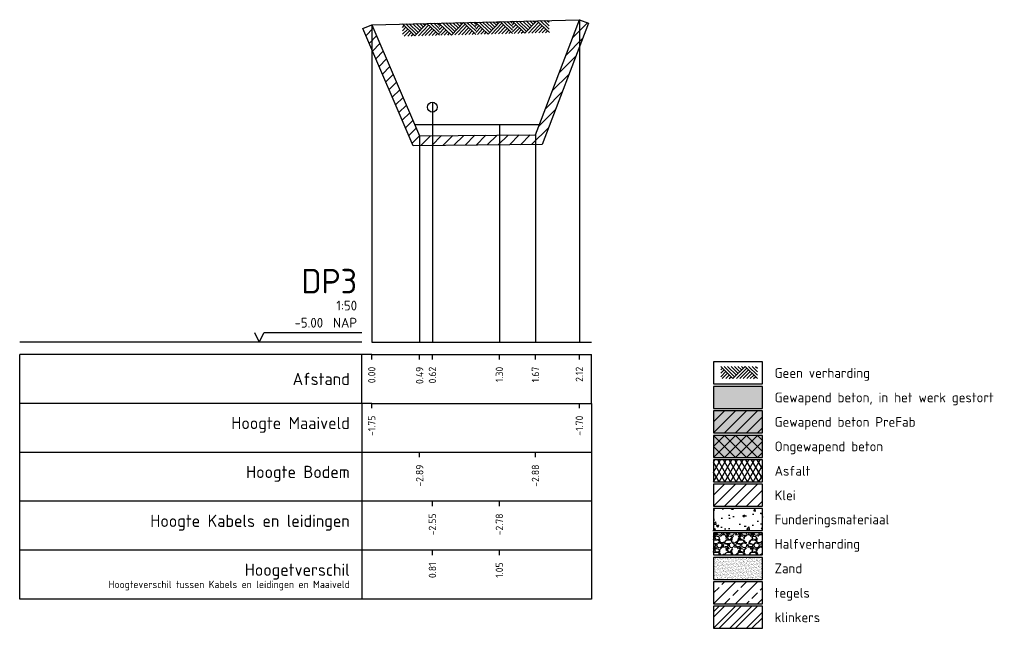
# Model space of a CAD drawing. Extents: x 113948 to 114062, y 444876 to 444945.
# Tile 2 of 3: x 114052 to 114062, y 444876 to 444882. Entities that reach past the tile are written whole.
import ezdxf
from ezdxf.enums import TextEntityAlignment as Align

# ---------------------------------------------------------------- set-up
doc = ezdxf.new("R2010")
doc.units = 0
doc.header["$LTSCALE"] = 7.5
doc.layers.get('0').update_dxf_attribs({"linetype": 'CONTINUOUS'})
for name, color, linetype in [('A-LEGENDA', 7, 'CONTINUOUS'), ('ELEKTRA KABELS', 1, 'CONTINUOUS'), ('GRONDWATERPEIL', 5, 'CONTINUOUS'), ('PR-AANVULLEN', 42, 'CONTINUOUS'), ('PR-ASFALT', 13, 'CONTINUOUS'), ('PR-BETON-GEWAPEND', 253, 'CONTINUOUS'), ('PR-BETON-GEWAPEND-PREFAB', 51, 'CONTINUOUS'), ('PR-BETON-ONGEWAPEND', 51, 'CONTINUOUS'), ('PR-FUNDERINGSMATERIAAL', 13, 'CONTINUOUS'), ('PR-HALFVERHARDING', 13, 'CONTINUOUS'), ('PR-HOUT', 21, 'CONTINUOUS'), ('PR-MV', 3, 'CONTINUOUS'), ('PR-NATUURSTEEN', 31, 'CONTINUOUS'), ('PR-ZAND', 51, 'CONTINUOUS'), ('R-WE-AL-PROFIEL_BODEM-GD', 24, 'CONTINUOUS'), ('R-WE-AL-PROFIEL_MAAIVELD-GD', 3, 'CONTINUOUS'), ('R-WE-AL-PROFIELRASTER-S', 7, 'CONTINUOUS')]:
    doc.layers.add(name, color=color, linetype=linetype)
doc.layers.add('X-XX-AL-VERWIJZING-T18-500', color=10, linetype='CONTINUOUS', lineweight=18)
doc.styles.add('NLCS-ISO', font='NLCS-ISO.ttf', dxfattribs={"height": 1.8})
doc.styles.add('NLCS-ISO-ANNOTATIVE-T18', font='NLCS-ISO.ttf', dxfattribs={"height": 1.8})

# ---------------------------------------------------------------- blocks, each defined once
blk = doc.blocks.new('SAL-PROFIELRASTER-SOD')
at = {"color": 0, "linetype": 'ByBlock', "lineweight": -2, "flags": 128}
for points in [[(-2, 0), (-72, 0)], [(-24, 2), (-23, 0), (-22, 2), (-2, 2)], [(-72, -12.5), (-72, -2.5)], [(0, -2.5), (-72, -2.5)], [(-2, -12.5), (-2, -2.5)], [(0, -12.5), (-72, -12.5)]]:
    blk.add_lwpolyline(points, dxfattribs=at)
at = {"color": 0, "linetype": 'ByBlock', "lineweight": -2, "style": 'NLCS-ISO-ANNOTATIVE-T18'}
blk.add_text('NAP', height=2, dxfattribs=at).set_placement((-3, 3), align=Align.RIGHT)
blk.add_text('Afstand', height=2.5, dxfattribs=at).set_placement((-4.5, -7.5), align=Align.MIDDLE_RIGHT)
for tag, height, p in [('PROFIELNR', 5, (-3, 10)), ('SCHAAL', 2, (-3, 6.5)), ('NAP', 2, (-9.942962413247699, 3))]:
    blk.add_attdef(tag, text='', height=height, dxfattribs=at).set_placement(p, align=Align.RIGHT)
blk = doc.blocks.new('SAL-PROFIELRASTER_BALK_EIND1-SOD')
at = {"color": 0, "linetype": 'ByBlock', "lineweight": -2}
blk.add_line((1, -12.5), (1, -2.5), dxfattribs=at)
at = {"color": 0, "linetype": 'ByBlock', "lineweight": -2, "flags": 128}
for points in [[(0, 0), (1, 0)], [(0, -2.5), (1, -2.5)], [(0, -12.5), (1, -12.5)]]:
    blk.add_lwpolyline(points, dxfattribs=at)
blk = doc.blocks.new('SAL-PROFIELRASTER_BALK-SOD')
at = {"color": 0, "linetype": 'ByBlock', "lineweight": -2}
for p, q in [((-72, -12.5), (-72, -2.5)), ((-2, -2.5), (-2, -12.5)), ((0, -12.5), (-72, -12.5))]:
    blk.add_line(p, q, dxfattribs=at)
at = {"color": 0, "linetype": 'ByBlock', "lineweight": -2, "style": 'NLCS-ISO-ANNOTATIVE-T18'}
for tag, height, p in [('TITEL1', 2.5, (-4.5, -6.5)), ('TITEL2', 1.5, (-4.5, -9.5))]:
    blk.add_attdef(tag, text='', height=height, dxfattribs=at).set_placement(p, align=Align.MIDDLE_RIGHT)
blk = doc.blocks.new('SAL-PROFIELRASTER_BALK_EIND2-SOD')
at = {"color": 0, "linetype": 'ByBlock', "lineweight": -2}
for p, q in [((1, -2.5), (1, -12.5)), ((1, -12.5), (0, -12.5))]:
    blk.add_line(p, q, dxfattribs=at)
blk = doc.blocks.new('SAL-PROFIELRASTER_BALK_DATA-SOD')
at = {"color": 0, "linetype": 'ByBlock', "lineweight": -2}
blk.add_lwpolyline([(0, -3.5), (0, -2.5)], dxfattribs=at)
at = {"color": 0, "linetype": 'ByBlock', "lineweight": -2, "style": 'NLCS-ISO-ANNOTATIVE-T18'}
blk.add_attdef('GETAL', text='', height=1.5, rotation=90, dxfattribs=at).set_placement((0.75, -4.999999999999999), align=Align.RIGHT)
blk = doc.blocks.new('SAL-PROFIELRASTER_AANHAAL-SOD')
at = {"color": 9, "linetype": 'ByBlock', "lineweight": -2, "flags": 128}
blk.add_lwpolyline([(0, 0.9999999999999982), (0, 0)], dxfattribs=at)
blk = doc.blocks.new('DOORSNEDE_MAAIVELD')
for p, q in [((-5.656854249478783, 0), (-1.363961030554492, -4.292893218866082)), ((-2.828427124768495, 0), (0.0502525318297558, -2.878679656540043)), ((5.82077e-11, 5.82077e-11), (1.464466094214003, -1.464466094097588)), ((1.414213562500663, 5.82077e-11), (2.171572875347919, -0.7573593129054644)), ((4.343145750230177, 0), (7.928932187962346, -3.585786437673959)), ((5.757359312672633, 5.82077e-11), (7.928932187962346, -2.171572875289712)), ((7.171572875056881, 5.82077e-11), (7.928932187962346, -0.757359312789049)), ((-7.071067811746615, -5.82077e-11), (-2.071067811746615, -5.000000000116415)), ((-7.071067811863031, -1.414213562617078), (-6.363961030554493, -0.7071067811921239)), ((-7.071067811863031, -2.828427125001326), (-5.656854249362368, -1.414213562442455)), ((-7.071067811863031, -4.242640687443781), (-4.949747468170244, -2.121320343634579)), ((-6.414213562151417, -5.000000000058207), (-4.24264068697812, -2.828427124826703)), ((-4.999999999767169, -5), (-3.535533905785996, -3.535533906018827)), ((-4.242640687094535, -5.82077e-11), (-0.6568542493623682, -3.585786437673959)), ((-2.071067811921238, -5.000000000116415), (2.928932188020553, -1.164153e-10)), ((-1.414213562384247, -5.82077e-11), (0.7573593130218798, -2.171572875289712)), ((-0.6568542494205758, -5), (3.636038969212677, -0.7071067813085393)), ((0.757359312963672, -5.000000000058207), (4.343145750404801, -1.414213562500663)), ((2.171572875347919, -5.000000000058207), (5.050252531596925, -2.121320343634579)), ((2.928932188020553, -1.164153e-10), (7.928932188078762, -5.000000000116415)), ((3.585786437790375, -5), (5.757359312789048, -2.828427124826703)), ((5.000000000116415, -5.000000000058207), (6.464466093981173, -3.535533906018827)), ((-3.585786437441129, -5), (-2.828427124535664, -4.242640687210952)), ((6.414213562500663, -5.000000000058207), (7.171572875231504, -4.242640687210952))]:
    blk.add_line(p, q)

msp = doc.modelspace()

# ---------------------------------------------------------------- hatches: boundary and pattern name
at = {"layer": 'PR-AANVULLEN'}
h = msp.add_hatch(dxfattribs=at)
h.set_pattern_fill('ANSI31', color=256, scale=0.025, style=0)
h.set_pattern_definition([(45, (59.14684433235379, -13.69902332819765), (-0.05612660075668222, 0.05612660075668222), [])])
h.paths.add_polyline_path([(114055.0952625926, 444882.004859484), (114055.1870988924, 444882.04443339), (114055.6766216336, 444880.90843339), (114056.8606741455, 444880.91943339), (114057.3099236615, 444882.09543339), (114057.4033393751, 444882.059747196), (114056.9297645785, 444880.8200709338), (114055.611088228, 444880.807820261)])
h = msp.add_hatch(dxfattribs=at)
h.set_pattern_fill('ANSI31', color=256, scale=0.025, style=0)
h.set_pattern_definition([(44.99999999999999, (114058.6816344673, 444877.1221519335), (-0.0561266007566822, 0.05612660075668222), [])])
h.paths.add_polyline_path([(114058.6816344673, 444877.1221519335), (114059.1816344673, 444877.1221519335), (114059.1816344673, 444877.3471519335), (114058.6816344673, 444877.3471519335)])
at = {"layer": 'PR-ASFALT'}
h = msp.add_hatch(dxfattribs=at)
h.set_pattern_fill('ASFALT', color=256, scale=0.25, style=0, pattern_type=2)
h.set_pattern_definition([(59.99999999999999, (114058.6816344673, 444877.3721519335), (-0.04330127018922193, 0.02500000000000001), []), (120, (114058.6816344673, 444877.3721519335), (-0.04330127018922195, -0.02499999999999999), [])])
h.paths.add_polyline_path([(114058.6816344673, 444877.3721519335), (114059.1816344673, 444877.3721519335), (114059.1816344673, 444877.5971519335), (114058.6816344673, 444877.5971519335)])
at = {"layer": 'PR-BETON-GEWAPEND'}
msp.add_hatch(color=256, dxfattribs=at).paths.add_polyline_path([(114058.6816344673, 444878.1221519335), (114059.1816344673, 444878.1221519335), (114059.1816344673, 444878.3471519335), (114058.6816344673, 444878.3471519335)])
at = {"layer": 'PR-BETON-GEWAPEND-PREFAB'}
msp.add_hatch(color=253, dxfattribs=at).paths.add_polyline_path([(114058.6816344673, 444877.8721519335), (114059.1816344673, 444877.8721519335), (114059.1816344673, 444878.0971519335), (114058.6816344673, 444878.0971519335)])
h = msp.add_hatch(dxfattribs=at)
h.set_pattern_fill('ANSI31', color=256, scale=0.025, style=0)
h.set_pattern_definition([(44.99999999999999, (114058.6816344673, 444877.8721519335), (-0.0561266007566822, 0.05612660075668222), [])])
h.paths.add_polyline_path([(114058.6816344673, 444877.8721519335), (114059.1816344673, 444877.8721519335), (114059.1816344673, 444878.0971519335), (114058.6816344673, 444878.0971519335)])
at = {"layer": 'PR-BETON-ONGEWAPEND'}
msp.add_hatch(color=253, dxfattribs=at).paths.add_polyline_path([(114058.6816344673, 444877.6221519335), (114059.1816344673, 444877.6221519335), (114059.1816344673, 444877.8471519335), (114058.6816344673, 444877.8471519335)])
h = msp.add_hatch(dxfattribs=at)
h.set_pattern_fill('ANSI37', color=256, scale=0.025, style=0)
h.set_pattern_definition([(44.99999999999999, (114058.6816344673, 444877.6221519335), (-0.0561266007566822, 0.05612660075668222), []), (135, (114058.6816344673, 444877.6221519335), (-0.05612660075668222, -0.0561266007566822), [])])
h.paths.add_polyline_path([(114058.6816344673, 444877.6221519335), (114059.1816344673, 444877.6221519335), (114059.1816344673, 444877.8471519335), (114058.6816344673, 444877.8471519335)])
at = {"layer": 'PR-FUNDERINGSMATERIAAL'}
h = msp.add_hatch(dxfattribs=at)
h.set_pattern_fill('AR-CONC', color=256, scale=0.00125, style=0)
h.set_pattern_definition([(49.99999999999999, (114058.6816344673, 444876.8751470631), (0.227730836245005, -0.01992385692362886), [0.0238125, -0.2619375]), (355, (114058.6816344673, 444876.8751470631), (-0.04405353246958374, 0.238820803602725), [0.01905, -0.20955]), (100.451, (114058.7006119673, 444876.8734867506), (0.1836781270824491, 0.2188958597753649), [0.02023750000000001, -0.2226125]), (46.18420000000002, (114058.6816344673, 444876.9386470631), (0.3388488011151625, -0.05255290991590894), [0.03571874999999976, -0.3929062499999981]), (96.63559999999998, (114058.7098718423, 444876.9342676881), (0.2967552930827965, 0.3092819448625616), [0.03035624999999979, -0.3339187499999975]), (351.1840000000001, (114058.6816344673, 444876.9386470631), (0.2967557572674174, 0.3092813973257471), [0.028575, -0.314325]), (21, (114058.7133844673, 444876.9227720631), (0.1895185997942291, -0.1278318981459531), [0.0238125, -0.2619375]), (326.0000000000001, (114058.7133844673, 444876.9227720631), (0.07725253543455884, 0.2302349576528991), [0.01905, -0.20955]), (71.4514, (114058.7291775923, 444876.9121194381), (0.2667706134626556, 0.1024035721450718), [0.02023750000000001, -0.2226125]), (37.50000000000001, (114058.6816344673, 444876.8751470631), (0.003860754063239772, 0.1056937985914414), [0, -0.20701, 0, -0.212725, 0, -0.21034375]), (7.500000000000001, (114058.6816344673, 444876.8751470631), (0.0835245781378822, 0.1252257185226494), [0, -0.121285, 0, -0.2022475, 0, -0.08016875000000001]), (327.5, (114058.6108319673, 444876.8751470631), (0.1694882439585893, -0.007160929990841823), [0, -0.07937500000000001, 0, -0.24765, 0, -0.3286125]), (317.5, (114058.5790819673, 444876.8751470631), (0.1851614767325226, 0.03178311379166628), [0, -0.1031875, 0, -0.164465, 0, -0.2333625])])
h.paths.add_polyline_path([(114058.6816344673, 444876.8751470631), (114059.1816344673, 444876.8751470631), (114059.1816344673, 444877.1001470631), (114058.6816344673, 444877.1001470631)])
at = {"layer": 'PR-HALFVERHARDING'}
h = msp.add_hatch(dxfattribs=at)
h.set_pattern_fill('GRAVEL', color=256, scale=0.005000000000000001, style=0)
h.set_pattern_definition([(228.0128, (114074.1990476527, 444881.8030142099), (-1.016000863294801, -1.143001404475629), [0.01708605, -1.691525]), (184.9697, (114074.1876176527, 444881.7903142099), (1.524002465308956, 0.1269991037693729), [0.02932025, -2.9027]), (132.5104, (114074.1584076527, 444881.7877742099), (1.269999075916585, -1.397001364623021), [0.0206741, -2.046735]), (267.2737, (114074.1088776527, 444881.7560242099), (0.1269994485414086, 2.539999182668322), [0.02670025, -2.64332]), (292.8337, (114074.1076076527, 444881.7293542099), (-0.6350018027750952, 1.524000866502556), [0.0261817, -2.59199]), (357.2737, (114074.1177676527, 444881.7052242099), (-2.539999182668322, 0.1269994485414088), [0.02670025, -2.64332]), (37.6942, (114074.1444376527, 444881.7039542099), (-1.651001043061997, -1.269998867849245), [0.0353097, -3.495655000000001]), (72.2553, (114074.1723776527, 444881.7255442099), (0.8890017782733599, 2.79400081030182), [0.03333600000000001, -3.300265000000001]), (121.4296, (114074.1825376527, 444881.7572942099), (-1.016000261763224, 1.650998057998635), [0.02679065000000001, -2.652275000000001]), (175.2364, (114074.1685676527, 444881.7801542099), (1.396998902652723, -0.1269988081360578), [0.03058564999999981, -1.498694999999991]), (222.3974, (114074.1380876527, 444881.7826942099), (-1.524000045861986, -1.396998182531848), [0.0395539, -3.91584]), (138.8141, (114074.2346076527, 444881.7547542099), (-0.8889994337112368, 0.7619988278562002), [0.01350025, -1.33653]), (171.4692, (114074.2244476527, 444881.7636442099), (1.65099747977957, -0.2540006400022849), [0.02568409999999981, -2.542729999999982]), (225, (114074.1990476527, 444881.7674542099), (-2.664535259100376e-17, -0.1269999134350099), [0.01796045, -0.1616445]), (203.1986, (114074.1901576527, 444881.7826942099), (0.6350021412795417, 0.2540011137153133), [0.009672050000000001, -0.9575299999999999]), (291.8014, (114074.1812676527, 444881.7788842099), (-0.1270000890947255, 0.3810002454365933), [0.0136783, -0.6702400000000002]), (30.9638, (114074.1863476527, 444881.7661842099), (0.3809995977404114, 0.2540001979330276), [0.02221599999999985, -0.7183149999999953]), (161.5651, (114074.2053976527, 444881.7776142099), (0.2540001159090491, -0.1269998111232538), [0.01606435, -0.385545]), (16.38950000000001, (114074.1076076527, 444881.7788842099), (1.270000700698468, 0.3809992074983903), [0.0225044, -2.22794]), (70.3462, (114074.1291976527, 444881.7852342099), (-0.5079985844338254, -1.39699802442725), [0.01887995, -1.86911]), (293.1986, (114074.2053976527, 444881.8030142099), (-0.2540011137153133, 0.6350021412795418), [0.019344, -0.94786]), (343.6105, (114074.2130176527, 444881.7852342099), (-1.270000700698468, 0.3809992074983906), [0.02250439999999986, -2.227939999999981]), (339.444, (114074.1076076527, 444881.7001442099), (-0.6350007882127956, 0.2539996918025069), [0.02170175, -1.063385]), (294.7751, (114074.1279276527, 444881.6925242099), (-0.6349985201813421, 1.396999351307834), [0.01818359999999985, -1.800179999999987]), (66.80140000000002, (114074.2066676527, 444881.6760142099), (0.2540011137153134, 0.6350021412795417), [0.019344, -0.94786]), (17.35400000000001, (114074.2142876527, 444881.6937942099), (-1.651000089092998, -0.5079992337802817), [0.02128915, -2.10762]), (69.444, (114074.1444376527, 444881.6760142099), (-0.2539996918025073, -0.6350007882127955), [0.0108509, -1.07424]), (101.3098999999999, (114074.1990476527, 444881.6760142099), (-0.1269993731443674, 0.5079983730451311), [0.006475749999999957, -0.6410999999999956]), (165.9638, (114074.1977776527, 444881.6823642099), (0.3810002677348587, -0.1269997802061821), [0.0261817, -0.4974525]), (186.0090000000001, (114074.1723776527, 444881.6887142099), (1.269998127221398, 0.1269997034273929), [0.02426335, -2.40207]), (303.6901, (114074.1863476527, 444881.7547542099), (-0.1270000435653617, 0.253999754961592), [0.0183162, -0.4395890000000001]), (353.1572, (114074.1965076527, 444881.7395142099), (2.159000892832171, -0.254001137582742), [0.03197785, -3.1658]), (60.94540000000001, (114074.2282576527, 444881.7357042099), (-0.5079988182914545, -0.8889978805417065), [0.01307539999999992, -1.294469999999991]), (90, (114074.2346076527, 444881.7471342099), (-0.127, 0.127), [0.007620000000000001, -0.11938]), (120.2564, (114074.1698376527, 444881.6925242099), (0.5079989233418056, -0.8889995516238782), [0.01764335, -1.746695]), (48.01280000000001, (114074.1609476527, 444881.7077642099), (1.016000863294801, 1.143001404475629), [0.03417215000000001, -1.67444]), (0, (114074.1838076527, 444881.7331642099), (0.127, 0.127), [0.03302000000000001, -0.09398000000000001]), (325.3048, (114074.2168276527, 444881.7331642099), (-1.269997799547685, 0.8890000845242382), [0.0200805, -1.987965]), (254.0546, (114074.2333376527, 444881.7217342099), (-0.1270003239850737, -0.5080012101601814), [0.01849145, -0.906085]), (207.646, (114074.2282576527, 444881.7039542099), (-2.412999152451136, -1.27000079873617), [0.03010725, -2.980625]), (175.4261, (114074.2015876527, 444881.6899842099), (-1.651000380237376, 0.1269993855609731), [0.0318514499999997, -3.153289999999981]), (175.4261, (114074.2015876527, 444881.6899842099), (-1.651000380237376, 0.1269993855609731), [0.0318514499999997, -3.153289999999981])])
h.paths.add_polyline_path([(114058.6816344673, 444876.6251470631), (114059.1816344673, 444876.6251470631), (114059.1816344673, 444876.8501470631), (114058.6816344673, 444876.8501470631)])
at = {"layer": 'PR-HOUT'}
h = msp.add_hatch(dxfattribs=at)
h.set_pattern_fill('ANSI32', color=256, scale=0.0125, style=0)
h.set_pattern_definition([(44.99999999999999, (114058.6816344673, 444875.8751470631), (-0.08418990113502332, 0.08418990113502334), []), (44.99999999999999, (114058.7377610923, 444875.8751470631), (-0.08418990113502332, 0.08418990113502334), [])])
h.paths.add_polyline_path([(114058.6816344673, 444875.8751470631), (114059.1816344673, 444875.8751470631), (114059.1816344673, 444876.1001470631), (114058.6816344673, 444876.1001470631)])
at = {"layer": 'PR-NATUURSTEEN'}
h = msp.add_hatch(dxfattribs=at)
h.set_pattern_fill('ANSI33', color=256, scale=0.025, style=0)
h.set_pattern_definition([(44.99999999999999, (114058.6816344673, 444876.1251470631), (-0.1122532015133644, 0.1122532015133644), []), (44.99999999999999, (114058.7938877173, 444876.1251470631), (-0.1122532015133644, 0.1122532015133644), [0.079375, -0.0396875])])
h.paths.add_polyline_path([(114058.6816344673, 444876.1251470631), (114059.1816344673, 444876.1251470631), (114059.1816344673, 444876.3501470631), (114058.6816344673, 444876.3501470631)])
at = {"layer": 'PR-ZAND'}
h = msp.add_hatch(dxfattribs=at)
h.set_pattern_fill('AR-SAND', color=256, scale=0.02, style=0)
h.set_pattern_definition([(37.50000000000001, (-42332.62984328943, -15661.17567330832), (-0.0008000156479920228, 0.02447066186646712), [0, -0.019304, 0, -0.02159, 0, -0.0206375]), (7.500000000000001, (-42332.62984328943, -15661.17567330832), (0.02247616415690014, 0.03584125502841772), [0, -0.010414, 0, -0.017399, 0, -0.006667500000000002]), (327.5, (-42332.64546428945, -15661.17567330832), (0.0395496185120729, 7.185923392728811e-05), [0, -0.006350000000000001, 0, -0.02286, 0, -0.029845]), (317.5, (-42332.64546428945, -15661.17567330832), (0.03817782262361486, 0.01114646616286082), [0, -0.003175, 0, -0.014986, 0, -0.017145])])
h.paths.add_polyline_path([(114058.6816344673, 444876.5992835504), (114059.1816344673, 444876.5997153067), (114059.1816344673, 444876.3755788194), (114058.6816344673, 444876.3751470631)])

# ---------------------------------------------------------------- linework, layer by layer
at = {"layer": 'A-LEGENDA'}
for points in [[(114058.6816344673, 444878.3721519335), (114059.1816344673, 444878.3721519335), (114059.1816344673, 444878.5971519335), (114058.6816344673, 444878.5971519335)], [(114058.6816344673, 444878.1221519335), (114059.1816344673, 444878.1221519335), (114059.1816344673, 444878.3471519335), (114058.6816344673, 444878.3471519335)], [(114058.6816344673, 444877.8721519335), (114059.1816344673, 444877.8721519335), (114059.1816344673, 444878.0971519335), (114058.6816344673, 444878.0971519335)], [(114058.6816344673, 444877.6221519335), (114059.1816344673, 444877.6221519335), (114059.1816344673, 444877.8471519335), (114058.6816344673, 444877.8471519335)], [(114058.6816344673, 444877.3721519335), (114059.1816344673, 444877.3721519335), (114059.1816344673, 444877.5971519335), (114058.6816344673, 444877.5971519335)], [(114058.6816344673, 444877.1221519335), (114059.1816344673, 444877.1221519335), (114059.1816344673, 444877.3471519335), (114058.6816344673, 444877.3471519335)], [(114058.6816344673, 444876.8751470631), (114059.1816344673, 444876.8751470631), (114059.1816344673, 444877.1001470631), (114058.6816344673, 444877.1001470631)], [(114058.6816344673, 444876.6251470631), (114059.1816344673, 444876.6251470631), (114059.1816344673, 444876.8501470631), (114058.6816344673, 444876.8501470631)], [(114058.6816344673, 444876.3751470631), (114059.1816344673, 444876.3751470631), (114059.1816344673, 444876.6001470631), (114058.6816344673, 444876.6001470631)], [(114058.6816344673, 444876.1251470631), (114059.1816344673, 444876.1251470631), (114059.1816344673, 444876.3501470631), (114058.6816344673, 444876.3501470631)], [(114058.6816344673, 444875.8751470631), (114059.1816344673, 444875.8751470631), (114059.1816344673, 444876.1001470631), (114058.6816344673, 444876.1001470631)]]:
    msp.add_lwpolyline(points, close=True, dxfattribs=at)
at = {"layer": 'ELEKTRA KABELS'}
msp.add_circle((114055.8074199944, 444881.20143339), 0.05, dxfattribs=at)
at = {"layer": 'GRONDWATERPEIL'}
msp.add_line((114056.9000216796, 444881.02243339), (114055.6274969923, 444881.02243339), dxfattribs=at)
at = {"layer": 'R-WE-AL-PROFIEL_BODEM-GD'}
msp.add_lwpolyline([(114055.0952625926, 444882.004859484), (114055.1870988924, 444882.04443339), (114055.6766216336, 444880.90843339), (114056.8606741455, 444880.91943339), (114057.3099236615, 444882.09543339), (114057.4033393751, 444882.059747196), (114056.9297645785, 444880.8200709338), (114055.611088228, 444880.807820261)], close=True, dxfattribs=at)
at = {"layer": 'R-WE-AL-PROFIEL_MAAIVELD-GD'}
msp.add_lwpolyline([(114055.1870988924, 444882.04443339), (114057.3099236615, 444882.09543339)], dxfattribs=at)

# ---------------------------------------------------------------- block references
at = {"layer": 'PR-MV', "xscale": 0.02499999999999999, "yscale": 0.02499999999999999, "zscale": 2.5e-05, "rotation": 1.376243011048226}
for p in [(114055.6770512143, 444882.0562042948), (114056.0509031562, 444882.0651859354), (114056.4252369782, 444882.074179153), (114056.8018980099, 444882.0832282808)]:
    msp.add_blockref('DOORSNEDE_MAAIVELD', p, dxfattribs=at)
at = {"layer": 'PR-MV', "xscale": 0.025, "yscale": 0.025, "zscale": 2.5e-05}
msp.add_blockref('DOORSNEDE_MAAIVELD', (114058.9316344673, 444878.5523296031), dxfattribs=at)
at = {"layer": 'R-WE-AL-PROFIELRASTER-S'}
for p, yscale in [((114055.1870988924, 444878.79843339), 3.246), ((114057.3099236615, 444878.79843339), 3.297), ((114055.8074199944, 444878.79843339), 2.453), ((114056.4919465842, 444878.79843339), 2.224), ((114055.6766216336, 444878.79843339), 2.11), ((114056.8606741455, 444878.79843339), 2.121)]:
    msp.add_blockref('SAL-PROFIELRASTER_AANHAAL-SOD', p, dxfattribs=dict(at, yscale=yscale))
at = {"layer": 'R-WE-AL-PROFIELRASTER-S', "xscale": 0.05, "yscale": 0.05, "zscale": 0.05}
for name, p, values in [('SAL-PROFIELRASTER-SOD', (114055.1870988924, 444878.79843339), {'PROFIELNR': 'DP3', 'SCHAAL': '1:50', 'NAP': '-5.00'}), ('SAL-PROFIELRASTER_BALK_DATA-SOD', (114055.1870988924, 444878.79843339), {'GETAL': '0.00'}), ('SAL-PROFIELRASTER_BALK_DATA-SOD', (114055.6766216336, 444878.79843339), {'GETAL': '0.49'}), ('SAL-PROFIELRASTER_BALK_DATA-SOD', (114055.8074199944, 444878.79843339), {'GETAL': '0.62'}), ('SAL-PROFIELRASTER_BALK_DATA-SOD', (114055.8074199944, 444878.79843339), {'GETAL': '0.62'}), ('SAL-PROFIELRASTER_BALK_DATA-SOD', (114056.4919465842, 444878.79843339), {'GETAL': '1.30'}), ('SAL-PROFIELRASTER_BALK_DATA-SOD', (114056.4919465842, 444878.79843339), {'GETAL': '1.30'}), ('SAL-PROFIELRASTER_BALK_DATA-SOD', (114056.8606741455, 444878.79843339), {'GETAL': '1.67'}), ('SAL-PROFIELRASTER_BALK_DATA-SOD', (114057.3099236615, 444878.79843339), {'GETAL': '2.12'}), ('SAL-PROFIELRASTER_BALK-SOD', (114055.1870988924, 444878.29843339), {'TITEL1': 'Hoogte Maaiveld'}), ('SAL-PROFIELRASTER_BALK_DATA-SOD', (114055.1870988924, 444878.29843339), {'GETAL': '-1.75'}), ('SAL-PROFIELRASTER_BALK_DATA-SOD', (114057.3099236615, 444878.29843339), {'GETAL': '-1.70'}), ('SAL-PROFIELRASTER_BALK-SOD', (114055.1870988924, 444877.79843339), {'TITEL1': 'Hoogte Bodem'}), ('SAL-PROFIELRASTER_BALK_DATA-SOD', (114055.6766216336, 444877.79843339), {'GETAL': '-2.89'}), ('SAL-PROFIELRASTER_BALK_DATA-SOD', (114056.8606741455, 444877.79843339), {'GETAL': '-2.88'}), ('SAL-PROFIELRASTER_BALK-SOD', (114055.1870988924, 444877.29843339), {'TITEL1': 'Hoogte Kabels en leidingen'}), ('SAL-PROFIELRASTER_BALK_DATA-SOD', (114055.8074199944, 444877.29843339), {'GETAL': '-2.55'}), ('SAL-PROFIELRASTER_BALK_DATA-SOD', (114056.4919465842, 444877.29843339), {'GETAL': '-2.78'}), ('SAL-PROFIELRASTER_BALK-SOD', (114055.1870988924, 444876.79843339), {'TITEL1': 'Hoogetverschil', 'TITEL2': 'Hoogteverschil tussen Kabels en leidingen en Maaiveld'}), ('SAL-PROFIELRASTER_BALK_DATA-SOD', (114055.8074199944, 444876.79843339), {'GETAL': '0.81'}), ('SAL-PROFIELRASTER_BALK_DATA-SOD', (114056.4919465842, 444876.79843339), {'GETAL': '1.05'})]:
    msp.add_blockref(name, p, dxfattribs=at).add_auto_attribs(values)
at = {"layer": 'R-WE-AL-PROFIELRASTER-S', "xscale": 2.247824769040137, "yscale": 0.05, "zscale": 2.247824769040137}
for name, p in [('SAL-PROFIELRASTER_BALK_EIND1-SOD', (114055.1870988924, 444878.79843339)), ('SAL-PROFIELRASTER_BALK_EIND2-SOD', (114055.1870988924, 444878.29843339)), ('SAL-PROFIELRASTER_BALK_EIND2-SOD', (114055.1870988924, 444877.79843339)), ('SAL-PROFIELRASTER_BALK_EIND2-SOD', (114055.1870988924, 444877.29843339)), ('SAL-PROFIELRASTER_BALK_EIND2-SOD', (114055.1870988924, 444876.79843339))]:
    msp.add_blockref(name, p, dxfattribs=at)

# ---------------------------------------------------------------- texts
at = {"layer": 'X-XX-AL-VERWIJZING-T18-500', "style": 'NLCS-ISO'}
for s, p in [('Geen verharding', (114059.3066344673, 444878.4846519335)), ('Gewapend beton, in het werk gestort', (114059.3066344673, 444878.2346519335)), ('Gewapend beton PreFab', (114059.3066344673, 444877.9846519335)), ('Ongewapend beton', (114059.3066344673, 444877.7346519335)), ('Asfalt', (114059.3066344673, 444877.4846519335)), ('Klei', (114059.3066344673, 444877.2346519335)), ('Funderingsmateriaal', (114059.3066344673, 444876.9876470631)), ('Halfverharding', (114059.3066344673, 444876.7376470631)), ('Zand', (114059.3066344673, 444876.4876470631)), ('tegels', (114059.3066344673, 444876.2376470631)), ('klinkers', (114059.3066344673, 444875.9876470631))]:
    msp.add_text(s, height=0.1, dxfattribs=at).set_placement(p, align=Align.MIDDLE_LEFT)

doc.saveas('drawing.dxf')
